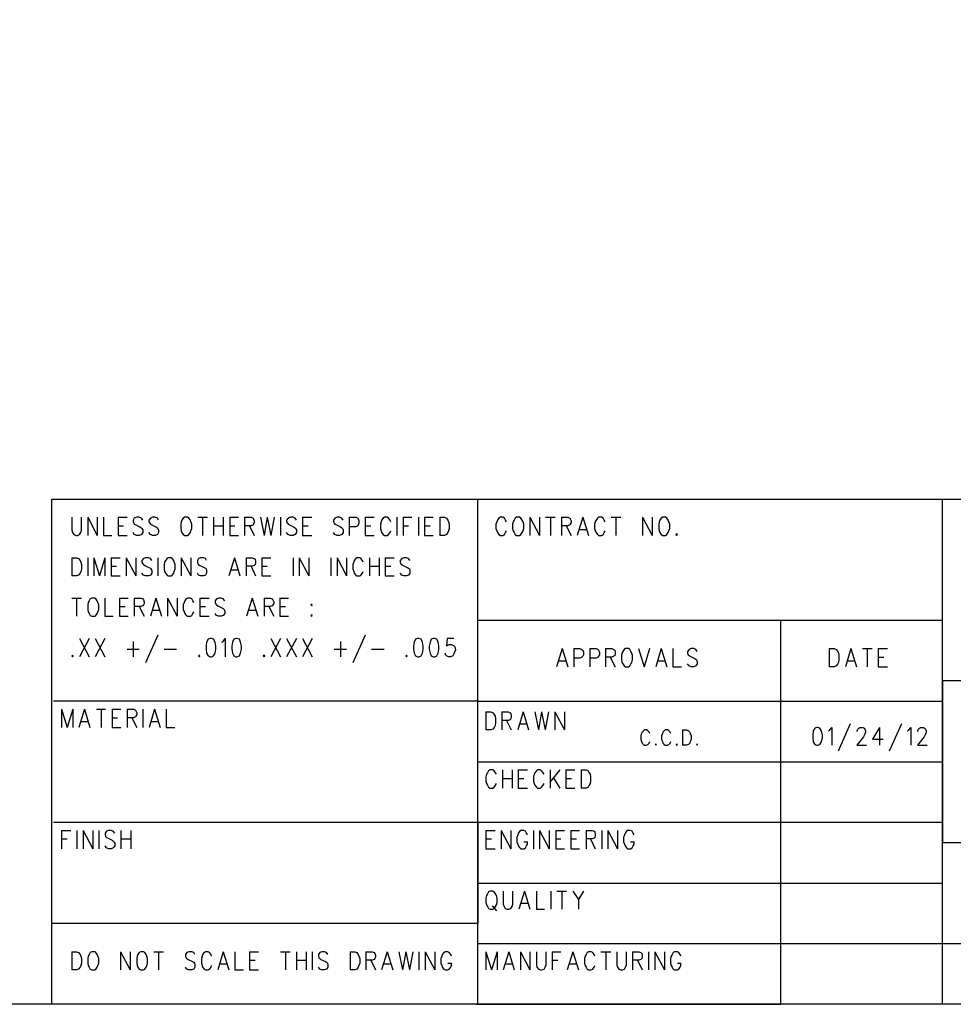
# Model space of a CAD drawing. Extents: x 12 to 27.9, y 10.8 to 21.2.
# Tile 2 of 9: x 23.2 to 25.5, y 10.8 to 13.2. Entities that reach past the tile are written whole.
import ezdxf

# ---------------------------------------------------------------- set-up
doc = ezdxf.new("R2010")
doc.units = 0
doc.header["$MEASUREMENT"] = 0
doc.layers.add('LAYNR1', color=2, linetype='Continuous')

msp = doc.modelspace()

# ---------------------------------------------------------------- linework, layer by layer
at = {"layer": 'LAYNR1', "color": 7}
for points in [[(27.945, 10.798), (12.038, 10.798), (12.038, 21.201), (27.945, 21.201), (27.945, 10.798)], [(23.57, 12.003), (23.566, 12.001), (23.563, 11.996), (23.561, 11.992), (23.56, 11.986), (23.56, 11.975), (23.561, 11.969), (23.563, 11.965), (23.566, 11.96), (23.57, 11.958), (23.577, 11.958), (23.58, 11.96), (23.584, 11.965), (23.585, 11.969), (23.587, 11.975), (23.587, 11.986), (23.585, 11.992), (23.584, 11.996), (23.58, 12.001), (23.577, 12.003), (23.57, 12.003)], [(24.391, 12.003), (24.388, 12.001), (24.385, 11.996), (24.383, 11.992), (24.381, 11.986), (24.381, 11.975), (24.383, 11.969), (24.385, 11.965), (24.388, 11.96), (24.391, 11.958), (24.398, 11.958), (24.402, 11.96), (24.405, 11.965), (24.407, 11.969), (24.409, 11.975), (24.409, 11.986), (24.407, 11.992), (24.405, 11.996), (24.402, 12.001), (24.398, 12.003), (24.391, 12.003)], [(24.753, 12.003), (24.749, 12.001), (24.746, 11.996), (24.744, 11.992), (24.743, 11.986), (24.743, 11.975), (24.744, 11.969), (24.746, 11.965), (24.749, 11.96), (24.753, 11.958), (24.76, 11.958), (24.763, 11.96), (24.766, 11.965), (24.768, 11.969), (24.77, 11.975), (24.77, 11.986), (24.768, 11.992), (24.766, 11.996), (24.763, 12.001), (24.76, 12.003), (24.753, 12.003)], [(24.787, 11.962), (24.785, 11.96), (24.787, 11.958), (24.789, 11.96), (24.787, 11.962)], [(23.529, 11.903), (23.526, 11.901), (23.522, 11.896), (23.52, 11.892), (23.519, 11.886), (23.519, 11.875), (23.52, 11.869), (23.522, 11.865), (23.526, 11.86), (23.529, 11.858), (23.536, 11.858), (23.539, 11.86), (23.543, 11.865), (23.544, 11.869), (23.546, 11.875), (23.546, 11.886), (23.544, 11.892), (23.543, 11.896), (23.539, 11.901), (23.536, 11.903), (23.529, 11.903)], [(23.34, 11.803), (23.336, 11.801), (23.333, 11.796), (23.331, 11.792), (23.33, 11.786), (23.33, 11.775), (23.331, 11.769), (23.333, 11.765), (23.336, 11.76), (23.34, 11.758), (23.347, 11.758), (23.35, 11.76), (23.353, 11.765), (23.355, 11.769), (23.357, 11.775), (23.357, 11.786), (23.355, 11.792), (23.353, 11.796), (23.35, 11.801), (23.347, 11.803), (23.34, 11.803)], [(23.884, 11.788), (23.882, 11.786), (23.884, 11.784), (23.885, 11.786), (23.884, 11.788)], [(23.884, 11.762), (23.882, 11.76), (23.884, 11.758), (23.885, 11.76), (23.884, 11.762)], [(23.633, 11.703), (23.628, 11.701), (23.624, 11.694), (23.623, 11.684), (23.623, 11.677), (23.624, 11.667), (23.628, 11.66), (23.633, 11.658), (23.636, 11.658), (23.641, 11.66), (23.645, 11.667), (23.647, 11.677), (23.647, 11.684), (23.645, 11.694), (23.641, 11.701), (23.636, 11.703), (23.633, 11.703)], [(23.696, 11.703), (23.691, 11.701), (23.688, 11.694), (23.686, 11.684), (23.686, 11.677), (23.688, 11.667), (23.691, 11.66), (23.696, 11.658), (23.699, 11.658), (23.705, 11.66), (23.708, 11.667), (23.71, 11.677), (23.71, 11.684), (23.708, 11.694), (23.705, 11.701), (23.699, 11.703), (23.696, 11.703)], [(24.146, 11.703), (24.141, 11.701), (24.138, 11.694), (24.136, 11.684), (24.136, 11.677), (24.138, 11.667), (24.141, 11.66), (24.146, 11.658), (24.149, 11.658), (24.155, 11.66), (24.158, 11.667), (24.16, 11.677), (24.16, 11.684), (24.158, 11.694), (24.155, 11.701), (24.149, 11.703), (24.146, 11.703)], [(24.185, 11.703), (24.18, 11.701), (24.177, 11.694), (24.175, 11.684), (24.175, 11.677), (24.177, 11.667), (24.18, 11.66), (24.185, 11.658), (24.189, 11.658), (24.194, 11.66), (24.197, 11.667), (24.199, 11.677), (24.199, 11.684), (24.197, 11.694), (24.194, 11.701), (24.189, 11.703), (24.185, 11.703)], [(24.661, 11.678), (24.657, 11.676), (24.654, 11.671), (24.652, 11.667), (24.651, 11.661), (24.651, 11.65), (24.652, 11.644), (24.654, 11.64), (24.657, 11.635), (24.661, 11.633), (24.668, 11.633), (24.671, 11.635), (24.674, 11.64), (24.676, 11.644), (24.678, 11.65), (24.678, 11.661), (24.676, 11.667), (24.674, 11.671), (24.671, 11.676), (24.668, 11.678), (24.661, 11.678)], [(23.292, 11.662), (23.29, 11.66), (23.292, 11.658), (23.294, 11.66), (23.292, 11.662)], [(23.606, 11.662), (23.604, 11.66), (23.606, 11.658), (23.607, 11.66), (23.606, 11.662)], [(23.766, 11.662), (23.764, 11.66), (23.766, 11.658), (23.768, 11.66), (23.766, 11.662)], [(24.119, 11.662), (24.117, 11.66), (24.119, 11.658), (24.12, 11.66), (24.119, 11.662)], [(25.134, 11.483), (25.129, 11.481), (25.125, 11.475), (25.124, 11.464), (25.124, 11.458), (25.125, 11.447), (25.129, 11.441), (25.134, 11.439), (25.137, 11.439), (25.142, 11.441), (25.146, 11.447), (25.148, 11.458), (25.148, 11.464), (25.146, 11.475), (25.142, 11.481), (25.137, 11.483), (25.134, 11.483)], [(24.736, 11.442), (24.734, 11.441), (24.736, 11.439), (24.737, 11.441), (24.736, 11.442)], [(24.787, 11.442), (24.786, 11.441), (24.787, 11.439), (24.789, 11.441), (24.787, 11.442)], [(24.838, 11.442), (24.836, 11.441), (24.838, 11.439), (24.839, 11.441), (24.838, 11.442)], [(24.326, 11.078), (24.322, 11.076), (24.319, 11.071), (24.317, 11.067), (24.315, 11.061), (24.315, 11.05), (24.317, 11.044), (24.319, 11.04), (24.322, 11.035), (24.326, 11.033), (24.332, 11.033), (24.336, 11.035), (24.339, 11.04), (24.341, 11.044), (24.343, 11.05), (24.343, 11.061), (24.341, 11.067), (24.339, 11.071), (24.336, 11.076), (24.332, 11.078), (24.326, 11.078)], [(23.34, 10.928), (23.336, 10.926), (23.333, 10.921), (23.331, 10.917), (23.33, 10.911), (23.33, 10.9), (23.331, 10.894), (23.333, 10.89), (23.336, 10.885), (23.34, 10.883), (23.347, 10.883), (23.35, 10.885), (23.353, 10.89), (23.355, 10.894), (23.357, 10.9), (23.357, 10.911), (23.355, 10.917), (23.353, 10.921), (23.35, 10.926), (23.347, 10.928), (23.34, 10.928)], [(23.461, 10.928), (23.457, 10.926), (23.454, 10.921), (23.452, 10.917), (23.451, 10.911), (23.451, 10.9), (23.452, 10.894), (23.454, 10.89), (23.457, 10.885), (23.461, 10.883), (23.468, 10.883), (23.471, 10.885), (23.474, 10.89), (23.476, 10.894), (23.478, 10.9), (23.478, 10.911), (23.476, 10.917), (23.474, 10.921), (23.471, 10.926), (23.468, 10.928), (23.461, 10.928)]]:
    msp.add_lwpolyline(points, close=True, dxfattribs=at)
for points in [[(27.941, 10.798), (23.241, 10.798), (23.241, 12.048), (27.945, 12.048), (27.945, 10.815)], [(24.295, 10.798), (24.295, 12.048)], [(25.445, 10.798), (25.445, 12.048)], [(23.29, 12.003), (23.29, 11.971), (23.292, 11.965), (23.295, 11.96), (23.301, 11.958), (23.304, 11.958), (23.309, 11.96), (23.313, 11.965), (23.314, 11.971), (23.314, 12.003)], [(23.33, 12.003), (23.33, 11.958)], [(23.33, 12.003), (23.353, 11.958)], [(23.353, 12.003), (23.353, 11.958)], [(23.369, 12.003), (23.369, 11.958), (23.389, 11.958)], [(23.405, 12.003), (23.405, 11.958)], [(23.405, 12.003), (23.427, 12.003)], [(23.466, 11.996), (23.463, 12.001), (23.457, 12.003), (23.451, 12.003), (23.445, 12.001), (23.442, 11.996), (23.442, 11.992), (23.444, 11.988), (23.445, 11.986), (23.449, 11.984), (23.459, 11.979), (23.463, 11.977), (23.464, 11.975), (23.466, 11.971), (23.466, 11.965), (23.463, 11.96), (23.457, 11.958), (23.451, 11.958), (23.445, 11.96), (23.442, 11.965)], [(23.505, 11.996), (23.502, 12.001), (23.497, 12.003), (23.49, 12.003), (23.485, 12.001), (23.481, 11.996), (23.481, 11.992), (23.483, 11.988), (23.485, 11.986), (23.488, 11.984), (23.498, 11.979), (23.502, 11.977), (23.503, 11.975), (23.505, 11.971), (23.505, 11.965), (23.502, 11.96), (23.497, 11.958), (23.49, 11.958), (23.485, 11.96), (23.481, 11.965)], [(23.602, 12.003), (23.626, 12.003)], [(23.614, 12.003), (23.614, 11.958)], [(23.641, 12.003), (23.641, 11.958)], [(23.665, 12.003), (23.665, 11.958)], [(23.681, 12.003), (23.681, 11.958)], [(23.681, 12.003), (23.703, 12.003)], [(23.718, 12.003), (23.718, 11.958)], [(23.718, 12.003), (23.734, 12.003), (23.739, 12.001), (23.74, 11.999), (23.742, 11.994), (23.742, 11.99), (23.74, 11.986), (23.739, 11.984), (23.734, 11.982), (23.718, 11.982)], [(23.757, 12.003), (23.766, 11.958)], [(23.774, 12.003), (23.766, 11.958)], [(23.774, 12.003), (23.783, 11.958)], [(23.791, 12.003), (23.783, 11.958)], [(23.807, 12.003), (23.807, 11.958)], [(23.846, 11.996), (23.843, 12.001), (23.838, 12.003), (23.831, 12.003), (23.826, 12.001), (23.822, 11.996), (23.822, 11.992), (23.824, 11.988), (23.826, 11.986), (23.829, 11.984), (23.839, 11.979), (23.843, 11.977), (23.844, 11.975), (23.846, 11.971), (23.846, 11.965), (23.843, 11.96), (23.838, 11.958), (23.831, 11.958), (23.826, 11.96), (23.822, 11.965)], [(23.861, 12.003), (23.861, 11.958)], [(23.861, 12.003), (23.884, 12.003)], [(23.962, 11.996), (23.959, 12.001), (23.953, 12.003), (23.947, 12.003), (23.941, 12.001), (23.938, 11.996), (23.938, 11.992), (23.94, 11.988), (23.941, 11.986), (23.945, 11.984), (23.955, 11.979), (23.959, 11.977), (23.96, 11.975), (23.962, 11.971), (23.962, 11.965), (23.959, 11.96), (23.953, 11.958), (23.947, 11.958), (23.941, 11.96), (23.938, 11.965)], [(23.977, 12.003), (23.977, 11.958)], [(23.977, 12.003), (23.993, 12.003), (23.998, 12.001), (23.999, 11.999), (24.001, 11.994), (24.001, 11.988), (23.999, 11.984), (23.998, 11.982), (23.993, 11.979), (23.977, 11.979)], [(24.016, 12.003), (24.016, 11.958)], [(24.016, 12.003), (24.039, 12.003)], [(24.08, 11.992), (24.078, 11.996), (24.074, 12.001), (24.071, 12.003), (24.064, 12.003), (24.061, 12.001), (24.057, 11.996), (24.056, 11.992), (24.054, 11.986), (24.054, 11.975), (24.056, 11.969), (24.057, 11.965), (24.061, 11.96), (24.064, 11.958), (24.071, 11.958), (24.074, 11.96), (24.078, 11.965), (24.08, 11.969)], [(24.095, 12.003), (24.095, 11.958)], [(24.11, 12.003), (24.11, 11.958)], [(24.11, 12.003), (24.132, 12.003)], [(24.148, 12.003), (24.148, 11.958)], [(24.163, 12.003), (24.163, 11.958)], [(24.163, 12.003), (24.185, 12.003)], [(24.201, 12.003), (24.201, 11.958)], [(24.201, 12.003), (24.213, 12.003), (24.218, 12.001), (24.221, 11.996), (24.223, 11.992), (24.224, 11.986), (24.224, 11.975), (24.223, 11.969), (24.221, 11.965), (24.218, 11.96), (24.213, 11.958), (24.201, 11.958)], [(24.366, 11.992), (24.364, 11.996), (24.361, 12.001), (24.357, 12.003), (24.351, 12.003), (24.347, 12.001), (24.344, 11.996), (24.342, 11.992), (24.34, 11.986), (24.34, 11.975), (24.342, 11.969), (24.344, 11.965), (24.347, 11.96), (24.351, 11.958), (24.357, 11.958), (24.361, 11.96), (24.364, 11.965), (24.366, 11.969)], [(24.424, 12.003), (24.424, 11.958)], [(24.424, 12.003), (24.448, 11.958)], [(24.448, 12.003), (24.448, 11.958)], [(24.463, 12.003), (24.487, 12.003)], [(24.475, 12.003), (24.475, 11.958)], [(24.502, 12.003), (24.502, 11.958)], [(24.502, 12.003), (24.518, 12.003), (24.523, 12.001), (24.524, 11.999), (24.526, 11.994), (24.526, 11.99), (24.524, 11.986), (24.523, 11.984), (24.518, 11.982), (24.502, 11.982)], [(24.555, 12.003), (24.541, 11.958)], [(24.555, 12.003), (24.569, 11.958)], [(24.61, 11.992), (24.608, 11.996), (24.605, 12.001), (24.601, 12.003), (24.594, 12.003), (24.591, 12.001), (24.588, 11.996), (24.586, 11.992), (24.584, 11.986), (24.584, 11.975), (24.586, 11.969), (24.588, 11.965), (24.591, 11.96), (24.594, 11.958), (24.601, 11.958), (24.605, 11.96), (24.608, 11.965), (24.61, 11.969)], [(24.625, 12.003), (24.649, 12.003)], [(24.637, 12.003), (24.637, 11.958)], [(24.703, 12.003), (24.703, 11.958)], [(24.703, 12.003), (24.727, 11.958)], [(24.727, 12.003), (24.727, 11.958)], [(23.405, 11.982), (23.418, 11.982)], [(23.641, 11.982), (23.665, 11.982)], [(23.681, 11.982), (23.694, 11.982)], [(23.73, 11.982), (23.742, 11.958)], [(23.861, 11.982), (23.875, 11.982)], [(24.016, 11.982), (24.03, 11.982)], [(24.11, 11.982), (24.124, 11.982)], [(24.163, 11.982), (24.177, 11.982)], [(24.514, 11.982), (24.526, 11.958)], [(24.547, 11.973), (24.564, 11.973)], [(23.405, 11.958), (23.427, 11.958)], [(23.681, 11.958), (23.703, 11.958)], [(23.861, 11.958), (23.884, 11.958)], [(24.016, 11.958), (24.039, 11.958)], [(24.163, 11.958), (24.185, 11.958)], [(23.29, 11.903), (23.29, 11.858)], [(23.29, 11.903), (23.302, 11.903), (23.307, 11.901), (23.311, 11.896), (23.313, 11.892), (23.314, 11.886), (23.314, 11.875), (23.313, 11.869), (23.311, 11.865), (23.307, 11.86), (23.302, 11.858), (23.29, 11.858)], [(23.33, 11.903), (23.33, 11.858)], [(23.345, 11.903), (23.345, 11.858)], [(23.345, 11.903), (23.359, 11.858)], [(23.372, 11.903), (23.359, 11.858)], [(23.372, 11.903), (23.372, 11.858)], [(23.388, 11.903), (23.388, 11.858)], [(23.388, 11.903), (23.41, 11.903)], [(23.425, 11.903), (23.425, 11.858)], [(23.425, 11.903), (23.449, 11.858)], [(23.449, 11.903), (23.449, 11.858)], [(23.488, 11.896), (23.485, 11.901), (23.48, 11.903), (23.473, 11.903), (23.468, 11.901), (23.464, 11.896), (23.464, 11.892), (23.466, 11.888), (23.468, 11.886), (23.471, 11.884), (23.481, 11.879), (23.485, 11.877), (23.486, 11.875), (23.488, 11.871), (23.488, 11.865), (23.485, 11.86), (23.48, 11.858), (23.473, 11.858), (23.468, 11.86), (23.464, 11.865)], [(23.503, 11.903), (23.503, 11.858)], [(23.561, 11.903), (23.561, 11.858)], [(23.561, 11.903), (23.585, 11.858)], [(23.585, 11.903), (23.585, 11.858)], [(23.624, 11.896), (23.621, 11.901), (23.616, 11.903), (23.609, 11.903), (23.604, 11.901), (23.601, 11.896), (23.601, 11.892), (23.602, 11.888), (23.604, 11.886), (23.607, 11.884), (23.618, 11.879), (23.621, 11.877), (23.623, 11.875), (23.624, 11.871), (23.624, 11.865), (23.621, 11.86), (23.616, 11.858), (23.609, 11.858), (23.604, 11.86), (23.601, 11.865)], [(23.693, 11.903), (23.679, 11.858)], [(23.693, 11.903), (23.706, 11.858)], [(23.722, 11.903), (23.722, 11.858)], [(23.722, 11.903), (23.737, 11.903), (23.742, 11.901), (23.744, 11.899), (23.745, 11.894), (23.745, 11.89), (23.744, 11.886), (23.742, 11.884), (23.737, 11.882), (23.722, 11.882)], [(23.761, 11.903), (23.761, 11.858)], [(23.761, 11.903), (23.783, 11.903)], [(23.838, 11.903), (23.838, 11.858)], [(23.853, 11.903), (23.853, 11.858)], [(23.853, 11.903), (23.877, 11.858)], [(23.877, 11.903), (23.877, 11.858)], [(23.931, 11.903), (23.931, 11.858)], [(23.947, 11.903), (23.947, 11.858)], [(23.947, 11.903), (23.97, 11.858)], [(23.97, 11.903), (23.97, 11.858)], [(24.011, 11.892), (24.01, 11.896), (24.006, 11.901), (24.003, 11.903), (23.996, 11.903), (23.993, 11.901), (23.989, 11.896), (23.988, 11.892), (23.986, 11.886), (23.986, 11.875), (23.988, 11.869), (23.989, 11.865), (23.993, 11.86), (23.996, 11.858), (24.003, 11.858), (24.006, 11.86), (24.01, 11.865), (24.011, 11.869)], [(24.027, 11.903), (24.027, 11.858)], [(24.051, 11.903), (24.051, 11.858)], [(24.066, 11.903), (24.066, 11.858)], [(24.066, 11.903), (24.088, 11.903)], [(24.127, 11.896), (24.124, 11.901), (24.119, 11.903), (24.112, 11.903), (24.107, 11.901), (24.103, 11.896), (24.103, 11.892), (24.105, 11.888), (24.107, 11.886), (24.11, 11.884), (24.12, 11.879), (24.124, 11.877), (24.126, 11.875), (24.127, 11.871), (24.127, 11.865), (24.124, 11.86), (24.119, 11.858), (24.112, 11.858), (24.107, 11.86), (24.103, 11.865)], [(23.388, 11.882), (23.401, 11.882)], [(23.684, 11.873), (23.701, 11.873)], [(23.734, 11.882), (23.745, 11.858)], [(23.761, 11.882), (23.774, 11.882)], [(24.027, 11.882), (24.051, 11.882)], [(24.066, 11.882), (24.08, 11.882)], [(23.388, 11.858), (23.41, 11.858)], [(23.761, 11.858), (23.783, 11.858)], [(24.066, 11.858), (24.088, 11.858)], [(23.29, 11.803), (23.314, 11.803)], [(23.302, 11.803), (23.302, 11.758)], [(23.372, 11.803), (23.372, 11.758), (23.393, 11.758)], [(23.408, 11.803), (23.408, 11.758)], [(23.408, 11.803), (23.43, 11.803)], [(23.445, 11.803), (23.445, 11.758)], [(23.445, 11.803), (23.461, 11.803), (23.466, 11.801), (23.468, 11.799), (23.469, 11.794), (23.469, 11.79), (23.468, 11.786), (23.466, 11.784), (23.461, 11.782), (23.445, 11.782)], [(23.498, 11.803), (23.485, 11.758)], [(23.498, 11.803), (23.512, 11.758)], [(23.527, 11.803), (23.527, 11.758)], [(23.527, 11.803), (23.551, 11.758)], [(23.551, 11.803), (23.551, 11.758)], [(23.592, 11.792), (23.59, 11.796), (23.587, 11.801), (23.584, 11.803), (23.577, 11.803), (23.573, 11.801), (23.57, 11.796), (23.568, 11.792), (23.566, 11.786), (23.566, 11.775), (23.568, 11.769), (23.57, 11.765), (23.573, 11.76), (23.577, 11.758), (23.584, 11.758), (23.587, 11.76), (23.59, 11.765), (23.592, 11.769)], [(23.607, 11.803), (23.607, 11.758)], [(23.607, 11.803), (23.63, 11.803)], [(23.669, 11.796), (23.665, 11.801), (23.66, 11.803), (23.653, 11.803), (23.648, 11.801), (23.645, 11.796), (23.645, 11.792), (23.647, 11.788), (23.648, 11.786), (23.652, 11.784), (23.662, 11.779), (23.665, 11.777), (23.667, 11.775), (23.669, 11.771), (23.669, 11.765), (23.665, 11.76), (23.66, 11.758), (23.653, 11.758), (23.648, 11.76), (23.645, 11.765)], [(23.737, 11.803), (23.723, 11.758)], [(23.737, 11.803), (23.751, 11.758)], [(23.766, 11.803), (23.766, 11.758)], [(23.766, 11.803), (23.781, 11.803), (23.786, 11.801), (23.788, 11.799), (23.79, 11.794), (23.79, 11.79), (23.788, 11.786), (23.786, 11.784), (23.781, 11.782), (23.766, 11.782)], [(23.805, 11.803), (23.805, 11.758)], [(23.805, 11.803), (23.827, 11.803)], [(23.408, 11.782), (23.422, 11.782)], [(23.457, 11.782), (23.469, 11.758)], [(23.49, 11.773), (23.507, 11.773)], [(23.607, 11.782), (23.621, 11.782)], [(23.728, 11.773), (23.745, 11.773)], [(23.778, 11.782), (23.79, 11.758)], [(23.805, 11.782), (23.819, 11.782)], [(23.408, 11.758), (23.43, 11.758)], [(23.607, 11.758), (23.63, 11.758)], [(23.805, 11.758), (23.827, 11.758)], [(24.291, 10.798), (25.045, 10.798), (25.045, 11.748)], [(24.295, 11.748), (25.445, 11.748)], [(23.309, 11.703), (23.333, 11.658)], [(23.333, 11.703), (23.309, 11.658)], [(23.348, 11.703), (23.372, 11.658)], [(23.372, 11.703), (23.348, 11.658)], [(23.442, 11.696), (23.442, 11.658)], [(23.503, 11.711), (23.473, 11.643)], [(23.662, 11.694), (23.665, 11.696), (23.67, 11.703), (23.67, 11.658)], [(23.783, 11.703), (23.807, 11.658)], [(23.807, 11.703), (23.783, 11.658)], [(23.822, 11.703), (23.846, 11.658)], [(23.846, 11.703), (23.822, 11.658)], [(23.861, 11.703), (23.885, 11.658)], [(23.885, 11.703), (23.861, 11.658)], [(23.955, 11.696), (23.955, 11.658)], [(24.016, 11.711), (23.986, 11.643)], [(24.236, 11.703), (24.219, 11.703), (24.218, 11.684), (24.219, 11.686), (24.224, 11.688), (24.23, 11.688), (24.235, 11.686), (24.238, 11.682), (24.24, 11.675), (24.238, 11.671), (24.236, 11.665), (24.233, 11.66), (24.228, 11.658), (24.223, 11.658), (24.218, 11.66), (24.216, 11.662), (24.214, 11.667)], [(23.427, 11.677), (23.457, 11.677)], [(23.519, 11.677), (23.549, 11.677)], [(23.94, 11.677), (23.97, 11.677)], [(24.032, 11.677), (24.063, 11.677)], [(24.504, 11.678), (24.49, 11.633)], [(24.504, 11.678), (24.518, 11.633)], [(24.533, 11.678), (24.533, 11.633)], [(24.533, 11.678), (24.548, 11.678), (24.553, 11.676), (24.555, 11.674), (24.557, 11.669), (24.557, 11.663), (24.555, 11.659), (24.553, 11.657), (24.548, 11.654), (24.533, 11.654)], [(24.572, 11.678), (24.572, 11.633)], [(24.572, 11.678), (24.588, 11.678), (24.593, 11.676), (24.594, 11.674), (24.596, 11.669), (24.596, 11.663), (24.594, 11.659), (24.593, 11.657), (24.588, 11.654), (24.572, 11.654)], [(24.611, 11.678), (24.611, 11.633)], [(24.611, 11.678), (24.627, 11.678), (24.632, 11.676), (24.634, 11.674), (24.635, 11.669), (24.635, 11.665), (24.634, 11.661), (24.632, 11.659), (24.627, 11.657), (24.611, 11.657)], [(24.693, 11.678), (24.707, 11.633)], [(24.72, 11.678), (24.707, 11.633)], [(24.749, 11.678), (24.736, 11.633)], [(24.749, 11.678), (24.763, 11.633)], [(24.778, 11.678), (24.778, 11.633), (24.799, 11.633)], [(24.838, 11.671), (24.835, 11.676), (24.83, 11.678), (24.823, 11.678), (24.818, 11.676), (24.814, 11.671), (24.814, 11.667), (24.816, 11.663), (24.818, 11.661), (24.821, 11.659), (24.831, 11.654), (24.835, 11.652), (24.836, 11.65), (24.838, 11.646), (24.838, 11.64), (24.835, 11.635), (24.83, 11.633), (24.823, 11.633), (24.818, 11.635), (24.814, 11.64)], [(25.165, 11.678), (25.165, 11.633)], [(25.165, 11.678), (25.177, 11.678), (25.182, 11.676), (25.186, 11.671), (25.188, 11.667), (25.189, 11.661), (25.189, 11.65), (25.188, 11.644), (25.186, 11.64), (25.182, 11.635), (25.177, 11.633), (25.165, 11.633)], [(25.218, 11.678), (25.205, 11.633)], [(25.218, 11.678), (25.232, 11.633)], [(25.247, 11.678), (25.271, 11.678)], [(25.259, 11.678), (25.259, 11.633)], [(25.286, 11.678), (25.286, 11.633)], [(25.286, 11.678), (25.309, 11.678)], [(24.495, 11.648), (24.513, 11.648)], [(24.623, 11.657), (24.635, 11.633)], [(24.741, 11.648), (24.758, 11.648)], [(25.21, 11.648), (25.227, 11.648)], [(25.286, 11.657), (25.3, 11.657)], [(25.286, 11.633), (25.309, 11.633)], [(27.941, 11.598), (25.445, 11.598), (25.445, 11.198), (27.945, 11.198), (27.945, 10.948), (24.295, 10.948), (24.295, 11.098), (25.445, 11.098), (25.445, 11.248), (24.295, 11.248), (24.295, 10.998), (23.241, 10.998)], [(24.295, 11.548), (23.245, 11.548)], [(24.295, 11.548), (25.445, 11.548)], [(23.265, 11.528), (23.265, 11.483)], [(23.265, 11.528), (23.279, 11.483)], [(23.293, 11.528), (23.279, 11.483)], [(23.293, 11.528), (23.293, 11.483)], [(23.322, 11.528), (23.308, 11.483)], [(23.322, 11.528), (23.335, 11.483)], [(23.351, 11.528), (23.374, 11.528)], [(23.363, 11.528), (23.363, 11.483)], [(23.39, 11.528), (23.39, 11.483)], [(23.39, 11.528), (23.412, 11.528)], [(23.427, 11.528), (23.427, 11.483)], [(23.427, 11.528), (23.443, 11.528), (23.448, 11.526), (23.449, 11.524), (23.451, 11.519), (23.451, 11.515), (23.449, 11.511), (23.448, 11.509), (23.443, 11.507), (23.427, 11.507)], [(23.466, 11.528), (23.466, 11.483)], [(23.495, 11.528), (23.482, 11.483)], [(23.495, 11.528), (23.509, 11.483)], [(23.524, 11.528), (23.524, 11.483), (23.545, 11.483)], [(23.313, 11.498), (23.33, 11.498)], [(23.39, 11.507), (23.403, 11.507)], [(23.439, 11.507), (23.451, 11.483)], [(23.487, 11.498), (23.504, 11.498)], [(24.315, 11.522), (24.315, 11.477)], [(24.315, 11.522), (24.327, 11.522), (24.332, 11.519), (24.336, 11.515), (24.338, 11.511), (24.339, 11.505), (24.339, 11.494), (24.338, 11.488), (24.336, 11.483), (24.332, 11.479), (24.327, 11.477), (24.315, 11.477)], [(24.355, 11.522), (24.355, 11.477)], [(24.355, 11.522), (24.37, 11.522), (24.375, 11.519), (24.377, 11.517), (24.378, 11.513), (24.378, 11.509), (24.377, 11.505), (24.375, 11.502), (24.37, 11.5), (24.355, 11.5)], [(24.366, 11.5), (24.378, 11.477)], [(24.407, 11.522), (24.394, 11.477)], [(24.407, 11.522), (24.421, 11.477)], [(24.436, 11.522), (24.445, 11.477)], [(24.453, 11.522), (24.445, 11.477)], [(24.453, 11.522), (24.462, 11.477)], [(24.47, 11.522), (24.462, 11.477)], [(24.486, 11.522), (24.486, 11.477)], [(24.486, 11.522), (24.51, 11.477)], [(24.51, 11.522), (24.51, 11.477)], [(23.39, 11.483), (23.412, 11.483)], [(24.399, 11.492), (24.416, 11.492)], [(24.721, 11.468), (24.719, 11.471), (24.716, 11.475), (24.713, 11.477), (24.708, 11.477), (24.705, 11.475), (24.702, 11.471), (24.7, 11.468), (24.699, 11.462), (24.699, 11.453), (24.7, 11.448), (24.702, 11.444), (24.705, 11.441), (24.708, 11.439), (24.713, 11.439), (24.716, 11.441), (24.719, 11.444), (24.721, 11.448)], [(24.773, 11.468), (24.771, 11.471), (24.768, 11.475), (24.765, 11.477), (24.759, 11.477), (24.756, 11.475), (24.753, 11.471), (24.752, 11.468), (24.75, 11.462), (24.75, 11.453), (24.752, 11.448), (24.753, 11.444), (24.756, 11.441), (24.759, 11.439), (24.765, 11.439), (24.768, 11.441), (24.771, 11.444), (24.773, 11.448)], [(24.802, 11.477), (24.802, 11.439)], [(24.802, 11.477), (24.812, 11.477), (24.817, 11.475), (24.82, 11.471), (24.821, 11.468), (24.823, 11.462), (24.823, 11.453), (24.821, 11.448), (24.82, 11.444), (24.817, 11.441), (24.812, 11.439), (24.802, 11.439)], [(25.163, 11.475), (25.166, 11.477), (25.171, 11.483), (25.171, 11.439)], [(25.217, 11.492), (25.187, 11.424)], [(25.234, 11.473), (25.234, 11.475), (25.236, 11.479), (25.238, 11.481), (25.241, 11.483), (25.248, 11.483), (25.251, 11.481), (25.253, 11.479), (25.255, 11.475), (25.255, 11.471), (25.253, 11.466), (25.25, 11.46), (25.233, 11.439), (25.257, 11.439)], [(25.289, 11.483), (25.272, 11.454), (25.298, 11.454)], [(25.289, 11.483), (25.289, 11.439)], [(25.344, 11.492), (25.313, 11.424)], [(25.359, 11.475), (25.362, 11.477), (25.367, 11.483), (25.367, 11.439)], [(25.384, 11.473), (25.384, 11.475), (25.386, 11.479), (25.388, 11.481), (25.391, 11.483), (25.398, 11.483), (25.401, 11.481), (25.403, 11.479), (25.405, 11.475), (25.405, 11.471), (25.403, 11.466), (25.4, 11.46), (25.383, 11.439), (25.407, 11.439)], [(24.295, 11.398), (25.445, 11.398)], [(24.341, 11.367), (24.339, 11.371), (24.336, 11.376), (24.332, 11.378), (24.326, 11.378), (24.322, 11.376), (24.319, 11.371), (24.317, 11.367), (24.315, 11.361), (24.315, 11.35), (24.317, 11.344), (24.319, 11.34), (24.322, 11.335), (24.326, 11.333), (24.332, 11.333), (24.336, 11.335), (24.339, 11.34), (24.341, 11.344)], [(24.356, 11.378), (24.356, 11.333)], [(24.38, 11.378), (24.38, 11.333)], [(24.395, 11.378), (24.395, 11.333)], [(24.395, 11.378), (24.418, 11.378)], [(24.459, 11.367), (24.457, 11.371), (24.453, 11.376), (24.45, 11.378), (24.443, 11.378), (24.44, 11.376), (24.436, 11.371), (24.435, 11.367), (24.433, 11.361), (24.433, 11.35), (24.435, 11.344), (24.436, 11.34), (24.44, 11.335), (24.443, 11.333), (24.45, 11.333), (24.453, 11.335), (24.457, 11.34), (24.459, 11.344)], [(24.474, 11.378), (24.474, 11.333)], [(24.498, 11.378), (24.474, 11.348)], [(24.513, 11.378), (24.513, 11.333)], [(24.513, 11.378), (24.535, 11.378)], [(24.551, 11.378), (24.551, 11.333)], [(24.551, 11.378), (24.563, 11.378), (24.568, 11.376), (24.571, 11.371), (24.573, 11.367), (24.574, 11.361), (24.574, 11.35), (24.573, 11.344), (24.571, 11.34), (24.568, 11.335), (24.563, 11.333), (24.551, 11.333)], [(24.356, 11.357), (24.38, 11.357)], [(24.395, 11.357), (24.409, 11.357)], [(24.482, 11.359), (24.498, 11.333)], [(24.513, 11.357), (24.527, 11.357)], [(24.395, 11.333), (24.418, 11.333)], [(24.513, 11.333), (24.535, 11.333)], [(24.295, 11.248), (23.245, 11.248)], [(23.265, 11.228), (23.265, 11.183)], [(23.265, 11.228), (23.288, 11.228)], [(23.265, 11.207), (23.279, 11.207)], [(23.303, 11.228), (23.303, 11.183)], [(23.318, 11.228), (23.318, 11.183)], [(23.318, 11.228), (23.342, 11.183)], [(23.342, 11.228), (23.342, 11.183)], [(23.357, 11.228), (23.357, 11.183)], [(23.397, 11.221), (23.393, 11.226), (23.388, 11.228), (23.381, 11.228), (23.376, 11.226), (23.373, 11.221), (23.373, 11.217), (23.374, 11.213), (23.376, 11.211), (23.38, 11.209), (23.39, 11.204), (23.393, 11.202), (23.395, 11.2), (23.397, 11.196), (23.397, 11.19), (23.393, 11.185), (23.388, 11.183), (23.381, 11.183), (23.376, 11.185), (23.373, 11.19)], [(23.412, 11.228), (23.412, 11.183)], [(23.412, 11.207), (23.436, 11.207)], [(23.436, 11.228), (23.436, 11.183)], [(24.315, 11.228), (24.315, 11.183)], [(24.315, 11.228), (24.338, 11.228)], [(24.315, 11.207), (24.329, 11.207)], [(24.353, 11.228), (24.353, 11.183)], [(24.353, 11.228), (24.377, 11.183)], [(24.377, 11.228), (24.377, 11.183)], [(24.418, 11.217), (24.416, 11.221), (24.413, 11.226), (24.409, 11.228), (24.402, 11.228), (24.399, 11.226), (24.395, 11.221), (24.394, 11.217), (24.392, 11.211), (24.392, 11.2), (24.394, 11.194), (24.395, 11.19), (24.399, 11.185), (24.402, 11.183), (24.409, 11.183), (24.413, 11.185), (24.416, 11.19), (24.418, 11.194), (24.418, 11.2)], [(24.433, 11.228), (24.433, 11.183)], [(24.448, 11.228), (24.448, 11.183)], [(24.448, 11.228), (24.472, 11.183)], [(24.472, 11.228), (24.472, 11.183)], [(24.488, 11.228), (24.488, 11.183)], [(24.488, 11.228), (24.51, 11.228)], [(24.488, 11.207), (24.501, 11.207)], [(24.525, 11.228), (24.525, 11.183)], [(24.525, 11.228), (24.547, 11.228)], [(24.525, 11.207), (24.539, 11.207)], [(24.563, 11.228), (24.563, 11.183)], [(24.563, 11.228), (24.578, 11.228), (24.583, 11.226), (24.585, 11.224), (24.586, 11.219), (24.586, 11.215), (24.585, 11.211), (24.583, 11.209), (24.578, 11.207), (24.563, 11.207)], [(24.574, 11.207), (24.586, 11.183)], [(24.602, 11.228), (24.602, 11.183)], [(24.617, 11.228), (24.617, 11.183)], [(24.617, 11.228), (24.641, 11.183)], [(24.641, 11.228), (24.641, 11.183)], [(24.682, 11.217), (24.68, 11.221), (24.677, 11.226), (24.673, 11.228), (24.666, 11.228), (24.663, 11.226), (24.66, 11.221), (24.658, 11.217), (24.656, 11.211), (24.656, 11.2), (24.658, 11.194), (24.66, 11.19), (24.663, 11.185), (24.666, 11.183), (24.673, 11.183), (24.677, 11.185), (24.68, 11.19), (24.682, 11.194), (24.682, 11.2)], [(24.315, 11.183), (24.338, 11.183)], [(24.409, 11.2), (24.418, 11.2)], [(24.488, 11.183), (24.51, 11.183)], [(24.525, 11.183), (24.547, 11.183)], [(24.673, 11.2), (24.682, 11.2)], [(24.358, 11.078), (24.358, 11.046), (24.36, 11.04), (24.363, 11.035), (24.368, 11.033), (24.372, 11.033), (24.377, 11.035), (24.38, 11.04), (24.382, 11.046), (24.382, 11.078)], [(24.411, 11.078), (24.397, 11.033)], [(24.411, 11.078), (24.424, 11.033)], [(24.44, 11.078), (24.44, 11.033), (24.46, 11.033)], [(24.476, 11.078), (24.476, 11.033)], [(24.491, 11.078), (24.515, 11.078)], [(24.503, 11.078), (24.503, 11.033)], [(24.53, 11.078), (24.544, 11.057), (24.544, 11.033)], [(24.557, 11.078), (24.544, 11.057)], [(24.331, 11.042), (24.341, 11.029)], [(24.402, 11.048), (24.419, 11.048)], [(23.29, 10.928), (23.29, 10.883)], [(23.29, 10.928), (23.302, 10.928), (23.307, 10.926), (23.311, 10.921), (23.313, 10.917), (23.314, 10.911), (23.314, 10.9), (23.313, 10.894), (23.311, 10.89), (23.307, 10.885), (23.302, 10.883), (23.29, 10.883)], [(23.411, 10.928), (23.411, 10.883)], [(23.411, 10.928), (23.435, 10.883)], [(23.435, 10.928), (23.435, 10.883)], [(23.493, 10.928), (23.517, 10.928)], [(23.505, 10.928), (23.505, 10.883)], [(23.595, 10.921), (23.592, 10.926), (23.587, 10.928), (23.58, 10.928), (23.575, 10.926), (23.572, 10.921), (23.572, 10.917), (23.573, 10.913), (23.575, 10.911), (23.578, 10.909), (23.589, 10.904), (23.592, 10.902), (23.594, 10.9), (23.595, 10.896), (23.595, 10.89), (23.592, 10.885), (23.587, 10.883), (23.58, 10.883), (23.575, 10.885), (23.572, 10.89)], [(23.636, 10.917), (23.635, 10.921), (23.631, 10.926), (23.628, 10.928), (23.621, 10.928), (23.618, 10.926), (23.614, 10.921), (23.613, 10.917), (23.611, 10.911), (23.611, 10.9), (23.613, 10.894), (23.614, 10.89), (23.618, 10.885), (23.621, 10.883), (23.628, 10.883), (23.631, 10.885), (23.635, 10.89), (23.636, 10.894)], [(23.665, 10.928), (23.652, 10.883)], [(23.665, 10.928), (23.679, 10.883)], [(23.694, 10.928), (23.694, 10.883), (23.715, 10.883)], [(23.73, 10.928), (23.73, 10.883)], [(23.73, 10.928), (23.752, 10.928)], [(23.807, 10.928), (23.831, 10.928)], [(23.819, 10.928), (23.819, 10.883)], [(23.846, 10.928), (23.846, 10.883)], [(23.87, 10.928), (23.87, 10.883)], [(23.885, 10.928), (23.885, 10.883)], [(23.924, 10.921), (23.921, 10.926), (23.916, 10.928), (23.909, 10.928), (23.904, 10.926), (23.901, 10.921), (23.901, 10.917), (23.902, 10.913), (23.904, 10.911), (23.907, 10.909), (23.918, 10.904), (23.921, 10.902), (23.923, 10.9), (23.924, 10.896), (23.924, 10.89), (23.921, 10.885), (23.916, 10.883), (23.909, 10.883), (23.904, 10.885), (23.901, 10.89)], [(23.979, 10.928), (23.979, 10.883)], [(23.979, 10.928), (23.991, 10.928), (23.996, 10.926), (23.999, 10.921), (24.001, 10.917), (24.003, 10.911), (24.003, 10.9), (24.001, 10.894), (23.999, 10.89), (23.996, 10.885), (23.991, 10.883), (23.979, 10.883)], [(24.018, 10.928), (24.018, 10.883)], [(24.018, 10.928), (24.034, 10.928), (24.039, 10.926), (24.04, 10.924), (24.042, 10.919), (24.042, 10.915), (24.04, 10.911), (24.039, 10.909), (24.034, 10.907), (24.018, 10.907)], [(24.071, 10.928), (24.057, 10.883)], [(24.071, 10.928), (24.085, 10.883)], [(24.1, 10.928), (24.109, 10.883)], [(24.117, 10.928), (24.109, 10.883)], [(24.117, 10.928), (24.126, 10.883)], [(24.134, 10.928), (24.126, 10.883)], [(24.149, 10.928), (24.149, 10.883)], [(24.165, 10.928), (24.165, 10.883)], [(24.165, 10.928), (24.189, 10.883)], [(24.189, 10.928), (24.189, 10.883)], [(24.23, 10.917), (24.228, 10.921), (24.224, 10.926), (24.221, 10.928), (24.214, 10.928), (24.211, 10.926), (24.207, 10.921), (24.206, 10.917), (24.204, 10.911), (24.204, 10.9), (24.206, 10.894), (24.207, 10.89), (24.211, 10.885), (24.214, 10.883), (24.221, 10.883), (24.224, 10.885), (24.228, 10.89), (24.23, 10.894), (24.23, 10.9)], [(24.315, 10.928), (24.315, 10.883)], [(24.315, 10.928), (24.329, 10.883)], [(24.343, 10.928), (24.329, 10.883)], [(24.343, 10.928), (24.343, 10.883)], [(24.372, 10.928), (24.358, 10.883)], [(24.372, 10.928), (24.385, 10.883)], [(24.401, 10.928), (24.401, 10.883)], [(24.401, 10.928), (24.424, 10.883)], [(24.424, 10.928), (24.424, 10.883)], [(24.44, 10.928), (24.44, 10.896), (24.441, 10.89), (24.445, 10.885), (24.45, 10.883), (24.453, 10.883), (24.459, 10.885), (24.462, 10.89), (24.464, 10.896), (24.464, 10.928)], [(24.479, 10.928), (24.479, 10.883)], [(24.479, 10.928), (24.501, 10.928)], [(24.53, 10.928), (24.516, 10.883)], [(24.53, 10.928), (24.544, 10.883)], [(24.585, 10.917), (24.583, 10.921), (24.58, 10.926), (24.576, 10.928), (24.569, 10.928), (24.566, 10.926), (24.563, 10.921), (24.561, 10.917), (24.559, 10.911), (24.559, 10.9), (24.561, 10.894), (24.563, 10.89), (24.566, 10.885), (24.569, 10.883), (24.576, 10.883), (24.58, 10.885), (24.583, 10.89), (24.585, 10.894)], [(24.6, 10.928), (24.624, 10.928)], [(24.612, 10.928), (24.612, 10.883)], [(24.639, 10.928), (24.639, 10.896), (24.641, 10.89), (24.644, 10.885), (24.649, 10.883), (24.653, 10.883), (24.658, 10.885), (24.661, 10.89), (24.663, 10.896), (24.663, 10.928)], [(24.678, 10.928), (24.678, 10.883)], [(24.678, 10.928), (24.694, 10.928), (24.699, 10.926), (24.701, 10.924), (24.702, 10.919), (24.702, 10.915), (24.701, 10.911), (24.699, 10.909), (24.694, 10.907), (24.678, 10.907)], [(24.718, 10.928), (24.718, 10.883)], [(24.733, 10.928), (24.733, 10.883)], [(24.733, 10.928), (24.757, 10.883)], [(24.757, 10.928), (24.757, 10.883)], [(24.798, 10.917), (24.796, 10.921), (24.793, 10.926), (24.789, 10.928), (24.782, 10.928), (24.779, 10.926), (24.776, 10.921), (24.774, 10.917), (24.772, 10.911), (24.772, 10.9), (24.774, 10.894), (24.776, 10.89), (24.779, 10.885), (24.782, 10.883), (24.789, 10.883), (24.793, 10.885), (24.796, 10.89), (24.798, 10.894), (24.798, 10.9)], [(23.657, 10.898), (23.674, 10.898)], [(23.73, 10.907), (23.744, 10.907)], [(23.846, 10.907), (23.87, 10.907)], [(24.03, 10.907), (24.042, 10.883)], [(24.063, 10.898), (24.08, 10.898)], [(24.221, 10.9), (24.23, 10.9)], [(24.363, 10.898), (24.38, 10.898)], [(24.479, 10.907), (24.493, 10.907)], [(24.522, 10.898), (24.539, 10.898)], [(24.69, 10.907), (24.702, 10.883)], [(24.789, 10.9), (24.798, 10.9)], [(23.73, 10.883), (23.752, 10.883)]]:
    msp.add_lwpolyline(points, dxfattribs=at)

doc.saveas('drawing.dxf')
